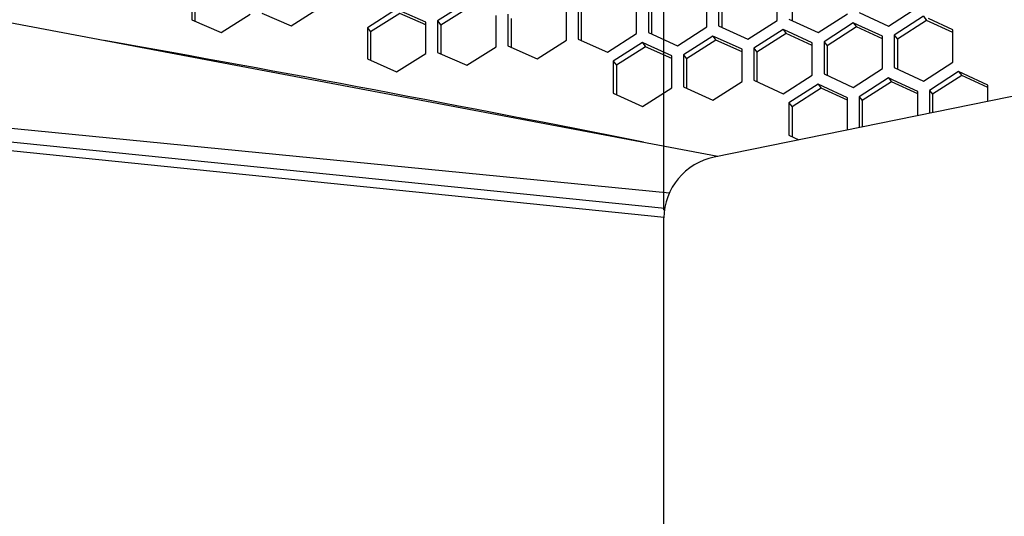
# Model space of a CAD drawing. Header units: millimetres. Extents: x 0 to 420, y 0 to 297.
# Tile 249 of 256: x 238 to 246, y 224 to 228. Entities that reach past the tile are written whole.
import ezdxf

# ---------------------------------------------------------------- set-up
doc = ezdxf.new("R2010")
doc.units = ezdxf.units.MM
doc.header["$LTSCALE"] = 23.1
doc.layers.get('0').update_dxf_attribs({"linetype": 'CONTINUOUS'})
doc.layers.add('DIM_PILOTEES', color=7, linetype='CONTINUOUS')
doc.styles.add('TEXTSTYLE_2', font='txt', dxfattribs={"width": 0.97619})
doc.styles.add('TEXTSTYLE_3', font='txt', dxfattribs={"width": 1.071429})
doc.styles.add('TEXTSTYLE_6', font='txt', dxfattribs={"width": 1.178571})
doc.dimstyles.new('DIMSTYLE_1', dxfattribs={"dimtxt": 2.5, "dimasz": 0.1875, "dimexe": 0.125, "dimexo": 0.0625, "dimgap": 1.25, "dimtad": 0, "dimtih": 1, "dimtoh": 1, "dimdsep": 46, "dimtxsty": 'TEXTSTYLE_2', "dimblk": '_FILLED', "dimblk1": '_FILLED', "dimblk2": '_FILLED', "dimcen": 0.09, "dimazin": 2, "dimtfac": 1, "dimtofl": 0, "dimtmove": 0, "dimatfit": 3, "dimldrblk": '_FILLED', "dimfxl": 1, "dimtolj": 1, "dimarcsym": 0})
doc.dimstyles.new('DIMSTYLE_2', dxfattribs={"dimtxt": 2.5, "dimasz": 0.1875, "dimexe": 0.125, "dimexo": 0.0625, "dimgap": 1.25, "dimtad": 0, "dimtih": 1, "dimtoh": 1, "dimdsep": 46, "dimtxsty": 'TEXTSTYLE_3', "dimblk": '_FILLED', "dimblk1": '_FILLED', "dimblk2": '_FILLED', "dimcen": 0.09, "dimazin": 2, "dimtfac": 1, "dimtofl": 0, "dimtmove": 0, "dimatfit": 3, "dimldrblk": '_FILLED', "dimfxl": 1, "dimtolj": 1, "dimarcsym": 0})
doc.dimstyles.new('DIMSTYLE_5', dxfattribs={"dimtxt": 2.5, "dimasz": 0.1875, "dimexe": 0.125, "dimexo": 0.0625, "dimgap": 1.25, "dimtad": 0, "dimtih": 1, "dimtoh": 1, "dimdsep": 46, "dimtxsty": 'TEXTSTYLE_6', "dimblk": '_FILLED', "dimblk1": '_FILLED', "dimblk2": '_FILLED', "dimcen": 0.09, "dimazin": 2, "dimtfac": 1, "dimtofl": 0, "dimtmove": 0, "dimatfit": 3, "dimldrblk": '_FILLED', "dimfxl": 1, "dimtolj": 1, "dimarcsym": 0})

# ---------------------------------------------------------------- blocks, each defined once
blk = doc.blocks.new('_FILLED')
at = {"color": 0, "linetype": 'BYBLOCK'}
blk.add_solid([(0, 0), (-1, 0.167), (-1, -0.167)], dxfattribs=at)
blk = doc.blocks.new('*D0')
at = {"layer": 'DIM_PILOTEES', "color": 2, "linetype": 'CONTINUOUS'}
for p, q in [((218.8808, 254.2086), (215.0951, 254.2086)), ((215.2201, 254.2086), (215.2201, 191.7537)), ((273.8528, 254.2086), (218.8808, 254.2086)), ((215.2201, 129.4471), (215.2201, 186.7537)), ((218.8808, 129.4471), (215.0951, 129.4471)), ((273.8782, 129.4471), (218.8808, 129.4471))]:
    blk.add_line(p, q, dxfattribs=at)
at = {"layer": 'DIM_PILOTEES', "color": 2, "linetype": 'CONTINUOUS', "xscale": 0.1875, "yscale": 0.1875, "zscale": 0.1875}
for p, rotation in [((215.2201, 254.2086), 90), ((215.2201, 129.4471), 270)]:
    blk.add_blockref('_FILLED', p, dxfattribs=dict(at, rotation=rotation))
at = {"layer": 'DIM_PILOTEES', "color": 2, "linetype": 'CONTINUOUS', "insert": (215.2201, 190.5037), "char_height": 2.5, "width": 10.982143, "attachment_point": 2, "line_spacing_factor": 0.9, "style": 'TEXTSTYLE_2'}
blk.add_mtext('{\\ftxt;\\W0.0001;\\H0.0001;\\~}{\\ftxt;\\W2.9285714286;\\H2.5; }{\\ftxt;\\W0.0001;\\H0.0001;\\~}', dxfattribs=at)
blk = doc.blocks.new('*D1')
at = {"layer": 'DIM_PILOTEES', "color": 2, "linetype": 'CONTINUOUS'}
for p, q in [((226.3883, 264.6125), (226.3883, 265.9875)), ((243.2945, 264.6125), (243.2945, 265.9875)), ((226.3883, 265.8625), (225.8883, 265.8625)), ((243.2945, 265.8625), (243.7945, 265.8625)), ((226.3883, 206.2157), (226.3883, 264.6125)), ((243.2945, 226.5584), (243.2945, 264.6125))]:
    blk.add_line(p, q, dxfattribs=at)
at = {"layer": 'DIM_PILOTEES', "color": 2, "linetype": 'CONTINUOUS', "xscale": 0.1875, "yscale": 0.1875, "zscale": 0.1875}
blk.add_blockref('_FILLED', (226.3883, 265.8625), dxfattribs=at)
at = {"layer": 'DIM_PILOTEES', "color": 2, "linetype": 'CONTINUOUS', "xscale": 0.1875, "yscale": 0.1875, "zscale": 0.1875, "rotation": 180}
blk.add_blockref('_FILLED', (243.2945, 265.8625), dxfattribs=at)
at = {"layer": 'DIM_PILOTEES', "color": 2, "linetype": 'CONTINUOUS', "insert": (235.5503, 267.1125), "char_height": 2.5, "width": 8.035714, "attachment_point": 2, "line_spacing_factor": 0.9, "style": 'TEXTSTYLE_3'}
blk.add_mtext('{\\ftxt;\\W0.0001;\\H0.0001;\\~}{\\ftxt;\\W2.1428571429;\\H2.5; }{\\ftxt;\\W0.0001;\\H0.0001;\\~}', dxfattribs=at)
blk = doc.blocks.new('*D8')
at = {"layer": 'DIM_PILOTEES', "color": 2, "linetype": 'CONTINUOUS'}
for p, q in [((226.3883, 276.7141), (226.3883, 278.0891)), ((276.2211, 276.7141), (276.2211, 278.0891)), ((226.3883, 277.9641), (248.9616, 277.9641)), ((276.2211, 277.9641), (257.3545, 277.9641)), ((226.3883, 206.2157), (226.3883, 276.7141)), ((276.2211, 241.6204), (276.2211, 276.7141))]:
    blk.add_line(p, q, dxfattribs=at)
at = {"layer": 'DIM_PILOTEES', "color": 2, "linetype": 'CONTINUOUS', "xscale": 0.1875, "yscale": 0.1875, "zscale": 0.1875, "rotation": 180}
blk.add_blockref('_FILLED', (226.3883, 277.9641), dxfattribs=at)
at = {"layer": 'DIM_PILOTEES', "color": 2, "linetype": 'CONTINUOUS', "xscale": 0.1875, "yscale": 0.1875, "zscale": 0.1875}
blk.add_blockref('_FILLED', (276.2211, 277.9641), dxfattribs=at)
at = {"layer": 'DIM_PILOTEES', "color": 2, "linetype": 'CONTINUOUS', "insert": (253.158, 279.2141), "char_height": 2.5, "width": 8.839286, "attachment_point": 2, "line_spacing_factor": 0.9, "style": 'TEXTSTYLE_6'}
blk.add_mtext('{\\ftxt;\\W0.0001;\\H0.0001;\\~}{\\ftxt;\\W2.3571428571;\\H2.5; }{\\ftxt;\\W0.0001;\\H0.0001;\\~}', dxfattribs=at)

msp = doc.modelspace()

# ---------------------------------------------------------------- linework, layer by layer
at = {"color": 7, "linetype": 'CONTINUOUS'}
for p, q in [((255.6855, 229.4421), (243.7095, 226.9964)), ((243.7388, 227.0024), (234.5416, 228.7377)), ((239.4244, 228.3471), (239.4244, 228.1179)), ((244.3506, 228.3639), (244.3506, 228.1224)), ((243.1915, 228.2525), (243.1915, 228.0133)), ((243.7711, 228.3082), (243.7711, 228.0678)), ((241.1148, 228.1816), (240.8733, 228.0298)), ((241.3304, 228.0876), (241.1148, 228.1816)), ((241.6943, 228.2378), (241.4528, 228.0855)), ((242.612, 228.1969), (242.612, 227.9588)), ((241.3304, 228.0875), (241.3218, 228.0913)), ((241.427, 228.1201), (241.4528, 228.0855)), ((241.4528, 228.0855), (241.4528, 227.8497)), ((242.0324, 228.1412), (242.0324, 227.9042)), ((244.856, 228.1045), (244.8819, 228.0707)), ((245.4614, 228.125), (245.22, 227.9693)), ((245.4356, 228.1587), (245.4614, 228.125)), ((245.677, 228.026), (245.4614, 228.125)), ((240.8474, 228.0645), (240.8733, 228.0298)), ((240.8733, 228.0298), (240.8733, 227.7951)), ((244.3023, 228.0164), (244.0608, 227.8618)), ((244.2764, 228.0502), (244.3023, 228.0164)), ((244.5179, 227.9184), (244.3023, 228.0164)), ((244.8819, 228.0707), (244.6404, 227.9156)), ((245.0975, 227.9722), (244.8819, 228.0707)), ((243.1173, 227.9416), (243.1432, 227.9078)), ((243.7228, 227.9621), (243.4813, 227.8081)), ((243.6969, 227.9959), (243.7228, 227.9621)), ((243.9384, 227.8646), (243.7228, 227.9621)), ((244.6145, 227.949), (244.6404, 227.9156)), ((245.1941, 228.0027), (245.22, 227.9693)), ((245.22, 227.9693), (245.22, 227.7235)), ((243.1432, 227.9078), (242.9017, 227.7543)), ((243.3588, 227.8108), (243.1432, 227.9078)), ((244.035, 227.8953), (244.0608, 227.8618)), ((244.0608, 227.8618), (244.0608, 227.6182)), ((244.5179, 227.9184), (244.5098, 227.9221)), ((244.6404, 227.9156), (244.6404, 227.6708)), ((242.8759, 227.7878), (242.9017, 227.7543)), ((243.3588, 227.8108), (243.3507, 227.8145)), ((243.4554, 227.8415), (243.4813, 227.8081)), ((243.4813, 227.8081), (243.4813, 227.5656)), ((233.1271, 227.7068), (243.3391, 226.7007)), ((242.9017, 227.7543), (242.9017, 227.513)), ((245.7253, 227.7031), (245.7512, 227.6705)), ((233.1669, 227.6035), (243.3011, 226.5745)), ((244.5662, 227.5984), (244.5921, 227.5659)), ((245.1717, 227.6182), (244.9302, 227.463)), ((245.1458, 227.6508), (245.1717, 227.6182)), ((245.3873, 227.5182), (245.1717, 227.6182)), ((245.7512, 227.6705), (245.5097, 227.5148)), ((245.9668, 227.57), (245.7512, 227.6705)), ((233.1802, 227.5322), (243.2951, 226.5019)), ((244.5921, 227.5659), (244.3506, 227.4112)), ((244.8077, 227.4663), (244.5921, 227.5659)), ((245.4839, 227.547), (245.5097, 227.5148)), ((244.3247, 227.4434), (244.3506, 227.4112)), ((244.9043, 227.4952), (244.9302, 227.463)), ((244.9302, 227.463), (244.9302, 227.2457)), ((245.5097, 227.5148), (245.5097, 227.3641)), ((244.3506, 227.4112), (244.3506, 227.1644)), ((243.2945, 170.0875), (243.2945, 226.4959))]:
    msp.add_line(p, q, dxfattribs=at)
at = {"color": 3, "linetype": 'CONTINUOUS'}
for p, q in [((239.3985, 228.3829), (239.3985, 228.129)), ((243.6486, 228.0704), (243.6486, 228.3336)), ((243.7452, 228.3428), (243.7452, 228.0795)), ((244.2281, 228.1251), (244.2281, 228.3892)), ((241.6684, 228.2728), (241.427, 228.1201)), ((243.069, 228.0158), (243.069, 228.2779)), ((243.1656, 228.2872), (243.1656, 228.0249)), ((239.64, 228.025), (239.8815, 228.1761)), ((239.9781, 228.1855), (240.2196, 228.081)), ((240.2196, 228.081), (240.461, 228.2326)), ((241.0889, 228.2166), (240.8474, 228.0645)), ((241.3304, 228.1109), (241.1291, 228.199)), ((242.0065, 228.1758), (242.0065, 227.9157)), ((242.4895, 227.9612), (242.4895, 228.2222)), ((242.5861, 228.2315), (242.5861, 227.9703)), ((244.5662, 228.0242), (244.8077, 228.1797)), ((244.9043, 228.1888), (245.1458, 228.0783)), ((245.1458, 228.0783), (245.3873, 228.2343)), ((239.3985, 228.129), (239.64, 228.025)), ((241.3304, 227.852), (241.3304, 228.1109)), ((241.427, 228.1201), (241.427, 227.8611)), ((241.9099, 227.9066), (241.9099, 228.1665)), ((243.9867, 227.9701), (244.2281, 228.1251)), ((244.3247, 228.1342), (244.5662, 228.0242)), ((244.856, 228.1045), (244.6145, 227.949)), ((244.8963, 228.0861), (244.856, 228.1045)), ((245.0975, 227.9938), (244.8963, 228.0861)), ((245.4356, 228.1587), (245.1941, 228.0027)), ((245.677, 228.0475), (245.4758, 228.1402)), ((240.8474, 228.0645), (240.8474, 227.8065)), ((242.8276, 227.862), (243.069, 228.0158)), ((243.1656, 228.0249), (243.4071, 227.9161)), ((243.4071, 227.9161), (243.6486, 228.0704)), ((243.7452, 228.0795), (243.9867, 227.9701)), ((244.2764, 228.0502), (244.035, 227.8953)), ((244.3167, 228.0319), (244.2764, 228.0502)), ((244.5179, 227.94), (244.3167, 228.0319)), ((245.677, 227.7793), (245.677, 228.0475)), ((242.248, 227.8079), (242.4895, 227.9612)), ((242.5861, 227.9703), (242.8276, 227.862)), ((243.1173, 227.9416), (242.8759, 227.7878)), ((243.1576, 227.9235), (243.1173, 227.9416)), ((243.3588, 227.8325), (243.1576, 227.9235)), ((243.6969, 227.9959), (243.4554, 227.8415)), ((243.7371, 227.9777), (243.6969, 227.9959)), ((243.9384, 227.8863), (243.7371, 227.9777)), ((244.5179, 227.674), (244.5179, 227.94)), ((244.6145, 227.949), (244.6145, 227.6828)), ((245.0975, 227.7267), (245.0975, 227.9938)), ((245.1941, 228.0027), (245.1941, 227.7355)), ((241.0889, 227.6998), (241.3304, 227.852)), ((241.427, 227.8611), (241.6684, 227.7539)), ((241.6684, 227.7539), (241.9099, 227.9066)), ((242.0065, 227.9157), (242.248, 227.8079)), ((243.9384, 227.6213), (243.9384, 227.8863)), ((244.035, 227.8953), (244.035, 227.6301)), ((240.8474, 227.8065), (241.0889, 227.6998)), ((242.8759, 227.7878), (242.8759, 227.5248)), ((243.3588, 227.5687), (243.3588, 227.8325)), ((243.4554, 227.8415), (243.4554, 227.5774)), ((245.4356, 227.6233), (245.677, 227.7793)), ((244.6145, 227.6828), (244.856, 227.5711)), ((244.856, 227.5711), (245.0975, 227.7267)), ((245.1941, 227.7355), (245.4356, 227.6233)), ((245.7253, 227.7031), (245.4839, 227.547)), ((245.7656, 227.6843), (245.7253, 227.7031)), ((245.9668, 227.5902), (245.7656, 227.6843)), ((243.6969, 227.4669), (243.9384, 227.6213)), ((244.035, 227.6301), (244.2764, 227.519)), ((244.2764, 227.519), (244.5179, 227.674)), ((244.5662, 227.5984), (244.3247, 227.4434)), ((244.6065, 227.5798), (244.5662, 227.5984)), ((245.1458, 227.6508), (244.9043, 227.4952)), ((245.186, 227.6321), (245.1458, 227.6508)), ((245.3873, 227.5384), (245.186, 227.6321)), ((242.8759, 227.5248), (243.1173, 227.4147)), ((243.1173, 227.4147), (243.3588, 227.5687)), ((243.4554, 227.5774), (243.6969, 227.4669)), ((244.8077, 227.4866), (244.6065, 227.5798)), ((245.3873, 227.3391), (245.3873, 227.5384)), ((245.4839, 227.547), (245.4839, 227.3588)), ((245.9668, 227.4574), (245.9668, 227.5902)), ((244.3247, 227.4434), (244.3247, 227.1764)), ((244.8077, 227.2207), (244.8077, 227.4866)), ((244.9043, 227.4952), (244.9043, 227.2404)), ((244.3247, 227.1764), (244.4058, 227.1386))]:
    msp.add_line(p, q, dxfattribs=at)
msp.add_arc((200.5583, 13.8536), 217.4722, 78.711941, 79.905317, dxfattribs=at)
at = {"color": 7, "linetype": 'CONTINUOUS'}
msp.add_ellipse((243.7945, 226.5128), major_axis=(0.4134, 0.2917), ratio=0.964359, start_param=1.144212, end_param=2.544057, dxfattribs=at)

# ---------------------------------------------------------------- dimensions: what is measured, and where the dimension line sits
at = {"layer": 'DIM_PILOTEES', "color": 2, "linetype": 'CONTINUOUS'}
for base, p1, p2, angle, text, dimstyle, picture, middle in [((226.3883, 277.9641), (276.2211, 241.5579), (226.3883, 206.1532), 180, '{\\ftxt;\\W0.0001;\\H0.0001;\\~}{\\ftxt;\\W2.3571428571;\\H2.5; }{\\ftxt;\\W0.0001;\\H0.0001;\\~}', 'DIMSTYLE_5', '*D8', (250.2116, 276.7141)), ((226.3883, 265.8625), (243.2945, 226.4959), (226.3883, 206.1532), 180, '{\\ftxt;\\W0.0001;\\H0.0001;\\~}{\\ftxt;\\W2.1428571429;\\H2.5; }{\\ftxt;\\W0.0001;\\H0.0001;\\~}', 'DIMSTYLE_2', '*D1', (232.8717, 264.6125)), ((215.2201, 254.2086), (273.9407, 129.4471), (273.9153, 254.2086), 90, '{\\ftxt;\\W0.0001;\\H0.0001;\\~}{\\ftxt;\\W2.9285714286;\\H2.5; }{\\ftxt;\\W0.0001;\\H0.0001;\\~}', 'DIMSTYLE_1', '*D0', (211.5594, 188.0037))]:
    dim = msp.add_linear_dim(base=base, p1=p1, p2=p2, angle=angle, text=text, dimstyle=dimstyle, dxfattribs=at)
    dim.commit()
    dim.dimension.update_dxf_attribs({"geometry": picture, "text_midpoint": middle, "dimtype": 160})

doc.saveas('drawing.dxf')
